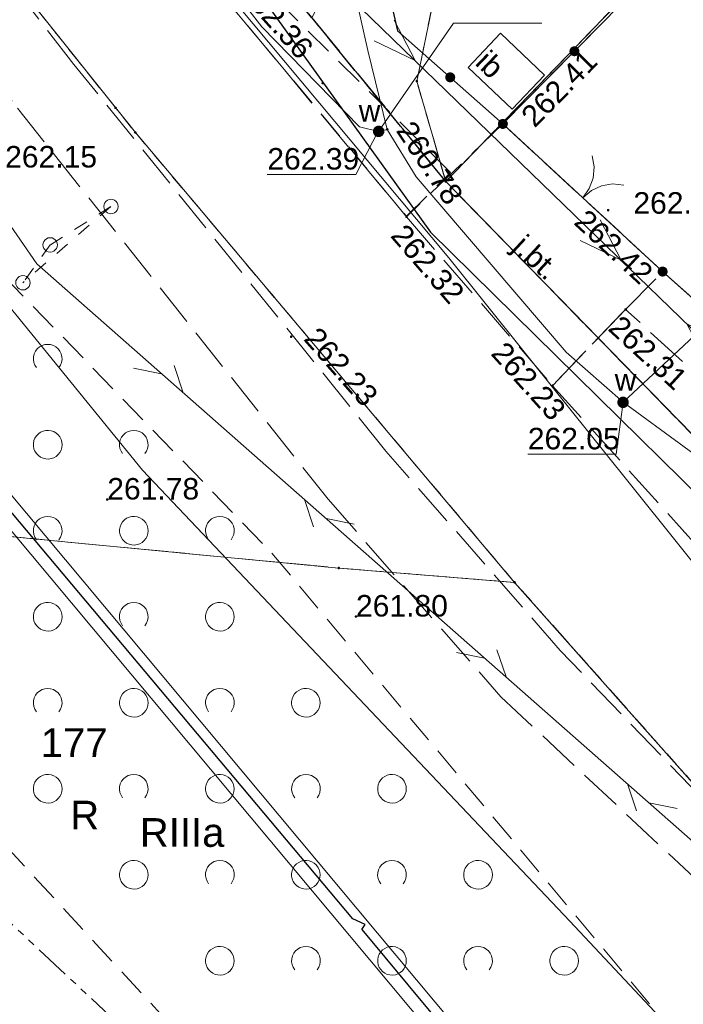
# Model space of a CAD drawing. Header units: metres. Extents: x 7427125 to 7427502, y 5541102 to 5541557.
# Tile 9 of 44: x 7427158 to 7427181, y 5541340 to 5541374. Entities that reach past the tile are written whole.
import ezdxf
from ezdxf.enums import TextEntityAlignment as Align

# ---------------------------------------------------------------- set-up
doc = ezdxf.new("R2010")
doc.units = ezdxf.units.M
doc.header["$MEASUREMENT"] = 0
for name, pattern in [('( Phantom )', [2.5, 1.25, -0.25, 0.25, -0.25, 0.25, -0.25]), ('PRZER1-1', [1, 0.5, -0.5]), ('PRZER2-1', [1.5, 1, -0.5]), ('PRZER3-1', [2, 1.5, -0.5]), ('PRZER3-2', [2.5, 1.5, -1])]:
    doc.linetypes.add(name, pattern=pattern)
for name, color, linetype, lineweight in [('GEPPGD', 7, 'Continuous', 13), ('GEPPGO', 7, 'Continuous', 13), ('GESDZI', 7, 'Continuous', 13), ('GESDZI_O', 7, 'Continuous', 13), ('GESJOB', 7, 'Continuous', 30), ('GOSRBG', 7, 'Continuous', 13), ('GSLKBR', 7, 'Continuous', 13), ('GSLKOG', 7, 'Continuous', 30), ('GSPWPS', 7, 'Continuous', 13), ('GSPWPS_O', 7, 'Continuous', 13), ('GSSIIN', 7, 'Continuous', 13), ('GSSIIN_O', 7, 'Continuous', 13), ('GSSKOA', 7, 'Continuous', 13), ('GSSKOA_O', 7, 'Continuous', 13), ('GSSKOD', 7, 'Continuous', 13), ('GSSZAD', 7, 'Continuous', 13), ('GULLOB', 7, 'Continuous', 30), ('GUPISN', 7, 'Continuous', 13), ('GUPPRZ', 7, 'Continuous', 13), ('GUPPRZ_O', 7, 'Continuous', 13)]:
    doc.layers.add(name, color=color, linetype=linetype, lineweight=lineweight)
for name, color, linetype, lineweight, true_color in [('GESKKL_O', 7, 'Continuous', 13, 0x24bc24), ('GESUZY', 7, 'Continuous', 13, 0x008000), ('GESUZY_O', 7, 'Continuous', 13, 0x008000), ('GULEPR', 1, 'Continuous', 13, 0xff0000), ('GULTPR', 7, 'Continuous', 13, 0xff9100), ('GULWPR', 5, 'Continuous', 13, 0x0000ff), ('GUPWZA', 5, 'Continuous', 13, 0x0000ff), ('GUPWZA_O', 5, 'Continuous', 13, 0x0000ff)]:
    doc.layers.add(name, color=color, linetype=linetype, lineweight=lineweight, true_color=true_color)
doc.styles.add('Arial', font='arial.ttf')

# ---------------------------------------------------------------- blocks, each defined once
blk = doc.blocks.new('D_GEPPGD1_2')
blk.add_hatch(color=0).paths.add_polyline_path([(0, -0.045), (-0.013906, -0.042798), (-0.02645, -0.036406), (-0.036406, -0.02645), (-0.042798, -0.013906), (-0.045, 0), (-0.042798, 0.013906), (-0.036406, 0.02645), (-0.02645, 0.036406), (-0.013906, 0.042798), (0, 0.045), (0.013906, 0.042798), (0.02645, 0.036406), (0.036406, 0.02645), (0.042798, 0.013906), (0.045, 0), (0.042798, -0.013906), (0.036406, -0.02645), (0.02645, -0.036406), (0.013906, -0.042798)])
blk = doc.blocks.new('D_GEPPGO1_2')
blk.add_hatch(color=0).paths.add_polyline_path([(0, -0.045), (-0.013906, -0.042798), (-0.02645, -0.036406), (-0.036406, -0.02645), (-0.042798, -0.013906), (-0.045, 0), (-0.042798, 0.013906), (-0.036406, 0.02645), (-0.02645, 0.036406), (-0.013906, 0.042798), (0, 0.045), (0.013906, 0.042798), (0.02645, 0.036406), (0.036406, 0.02645), (0.042798, 0.013906), (0.045, 0), (0.042798, -0.013906), (0.036406, -0.02645), (0.02645, -0.036406), (0.013906, -0.042798)])
blk = doc.blocks.new('D_GUPWZA1')
blk.add_hatch(color=0).paths.add_polyline_path([(0, -0.2), (-0.051764, -0.193185), (-0.1, -0.173205), (-0.141421, -0.141421), (-0.173205, -0.1), (-0.193185, -0.051764), (-0.2, 0), (-0.193185, 0.051764), (-0.173205, 0.1), (-0.141421, 0.141421), (-0.1, 0.173205), (-0.051764, 0.193185), (0, 0.2), (0.051764, 0.193185), (0.1, 0.173205), (0.141421, 0.141421), (0.173205, 0.1), (0.193185, 0.051764), (0.2, 0), (0.193185, -0.051764), (0.173205, -0.1), (0.141421, -0.141421), (0.1, -0.173205), (0.051764, -0.193185)])
blk = doc.blocks.new('D_GSPWPS1')
blk.add_hatch(color=0).paths.add_polyline_path([(0, -0.045), (-0.011647, -0.043467), (-0.0225, -0.038971), (-0.03182, -0.03182), (-0.038971, -0.0225), (-0.043467, -0.011647), (-0.045, 0), (-0.043467, 0.011647), (-0.038971, 0.0225), (-0.03182, 0.03182), (-0.0225, 0.038971), (-0.011647, 0.043467), (0, 0.045), (0.011647, 0.043467), (0.0225, 0.038971), (0.03182, 0.03182), (0.038971, 0.0225), (0.043467, 0.011647), (0.045, 0), (0.043467, -0.011647), (0.038971, -0.0225), (0.03182, -0.03182), (0.0225, -0.038971), (0.011647, -0.043467)])
blk = doc.blocks.new('D_GUPPRZ1')
blk.add_hatch(color=0).paths.add_polyline_path([(0, -0.045), (-0.011647, -0.043467), (-0.0225, -0.038971), (-0.03182, -0.03182), (-0.038971, -0.0225), (-0.043467, -0.011647), (-0.045, 0), (-0.043467, 0.011647), (-0.038971, 0.0225), (-0.03182, 0.03182), (-0.0225, 0.038971), (-0.011647, 0.043467), (0, 0.045), (0.011647, 0.043467), (0.0225, 0.038971), (0.03182, 0.03182), (0.038971, 0.0225), (0.043467, 0.011647), (0.045, 0), (0.043467, -0.011647), (0.038971, -0.0225), (0.03182, -0.03182), (0.0225, -0.038971), (0.011647, -0.043467)])
blk = doc.blocks.new('D_SUTP1')
at = {"color": 0, "flags": 128}
for points in [[(0.9325, 0), (0.0675, 0.5)], [(-0.0675, 0), (-0.9325, -0.5)]]:
    blk.add_lwpolyline(points, dxfattribs=at)
blk = doc.blocks.new('D_KOLO')
blk.add_hatch(color=0).paths.add_polyline_path([(0, -0.175), (-0.045293, -0.169037), (-0.0875, -0.151554), (-0.123744, -0.123744), (-0.151554, -0.0875), (-0.169037, -0.045293), (-0.175, 0), (-0.169037, 0.045293), (-0.151554, 0.0875), (-0.123744, 0.123744), (-0.0875, 0.151554), (-0.045293, 0.169037), (0, 0.175), (0.045293, 0.169037), (0.0875, 0.151554), (0.123744, 0.123744), (0.151554, 0.0875), (0.169037, 0.045293), (0.175, 0), (0.169037, -0.045293), (0.151554, -0.0875), (0.123744, -0.123744), (0.0875, -0.151554), (0.045293, -0.169037)])
blk = doc.blocks.new('D_GSLKOG1')
blk.add_hatch(color=0).paths.add_polyline_path([(0, -0.175), (-0.045293, -0.169037), (-0.0875, -0.151554), (-0.123744, -0.123744), (-0.151554, -0.0875), (-0.169037, -0.045293), (-0.175, 0), (-0.169037, 0.045293), (-0.151554, 0.0875), (-0.123744, 0.123744), (-0.0875, 0.151554), (-0.045293, 0.169037), (0, 0.175), (0.045293, 0.169037), (0.0875, 0.151554), (0.123744, 0.123744), (0.151554, 0.0875), (0.169037, 0.045293), (0.175, 0), (0.169037, -0.045293), (0.151554, -0.0875), (0.123744, -0.123744), (0.0875, -0.151554), (0.045293, -0.169037)])
blk = doc.blocks.new('D_GSLKBR1')
at = {"color": 0, "flags": 128}
for points in [[(1.299038, 0.75), (1.06066, 0.43934), (0.75, 0.200962), (0.388229, 0.051111), (0, 0)], [(0, 0), (0.388229, -0.051111), (0.75, -0.200962), (1.06066, -0.43934), (1.299038, -0.75)]]:
    blk.add_lwpolyline(points, dxfattribs=at)
blk = doc.blocks.new('D_SUEP1')
at = {"color": 0, "flags": 128}
blk.add_lwpolyline([(-0.75, -0.5), (0.75, 0), (-0.75, 0.5)], dxfattribs=at)
blk = doc.blocks.new('D_GUPISN1')
at = {"color": 0, "flags": 128}
blk.add_lwpolyline([(0, 0.25), (0.064705, 0.241481), (0.125, 0.216506), (0.176777, 0.176777), (0.216506, 0.125), (0.241481, 0.064705), (0.25, 0), (0.241481, -0.064705), (0.216506, -0.125), (0.176777, -0.176777), (0.125, -0.216506), (0.064705, -0.241481), (0, -0.25), (-0.064705, -0.241481), (-0.125, -0.216506), (-0.176777, -0.176777), (-0.216506, -0.125), (-0.241481, -0.064705), (-0.25, 0), (-0.241481, 0.064705), (-0.216506, 0.125), (-0.176777, 0.176777), (-0.125, 0.216506), (-0.064705, 0.241481), (0, 0.25)], close=True, dxfattribs=at)
blk = doc.blocks.new('D_GSSZAD1')
at = {"color": 0, "flags": 128}
blk.add_lwpolyline([(0.5, 0), (0.490964, 0.094626), (0.464184, 0.185831), (0.420627, 0.27032), (0.361867, 0.34504), (0.290028, 0.407288), (0.207708, 0.454816), (0.117879, 0.485906), (0.023791, 0.499434), (-0.071157, 0.494911), (-0.163534, 0.4725), (-0.25, 0.433013), (-0.32743, 0.377875), (-0.393027, 0.309079), (-0.444418, 0.229113), (-0.479746, 0.140866), (-0.497736, 0.047528), (-0.497736, -0.047528), (-0.479746, -0.140866), (-0.444418, -0.229113), (-0.393027, -0.309079), (-0.32743, -0.377875), (-0.25, -0.433013), (-0.163534, -0.4725), (-0.071157, -0.494911), (0.023791, -0.499434), (0.117879, -0.485906), (0.207708, -0.454816), (0.290028, -0.407288), (0.361867, -0.34504), (0.420627, -0.27032), (0.464184, -0.185831), (0.490964, -0.094626), (0.5, 0)], close=True, dxfattribs=at)
blk = doc.blocks.new('D_GSSZAD2')
at = {"color": 0, "flags": 128}
blk.add_lwpolyline([(-0.390312, -0.3125), (-0.445567, -0.226869), (-0.482312, -0.131814), (-0.49902, -0.031282), (-0.494998, 0.070549), (-0.470412, 0.169449), (-0.426283, 0.26131), (-0.364446, 0.342315), (-0.287468, 0.409099), (-0.198548, 0.458889), (-0.10138, 0.489614), (0, 0.5), (0.10138, 0.489614), (0.198548, 0.458889), (0.287468, 0.409099), (0.364446, 0.342315), (0.426283, 0.26131), (0.470412, 0.169449), (0.494998, 0.070549), (0.49902, -0.031282), (0.482312, -0.131814), (0.445567, -0.226869), (0.390312, -0.3125)], dxfattribs=at)

msp = doc.modelspace()

# ---------------------------------------------------------------- linework, layer by layer
at = {"layer": 'GESDZI', "color": 7, "linetype": 'Continuous', "lineweight": 13, "flags": 128}
for points in [[(7427209.995, 5541462.384), (7427209.73, 5541461.89), (7427206.49, 5541456.62), (7427205.52, 5541455.13), (7427198.69, 5541442.63), (7427193.64, 5541434.15), (7427191.93, 5541430.98), (7427190.11, 5541425.78), (7427188.33, 5541421.03), (7427172.3, 5541375.06), (7427171.65, 5541371.89), (7427172.66, 5541368.39), (7427167.99, 5541374.1), (7427170.19, 5541378.25), (7427172.23, 5541382.19), (7427185.68, 5541423.7), (7427186.25, 5541424.69), (7427186.64, 5541425.54), (7427191.96, 5541437.51), (7427198.968, 5541450.717)], [(7427365.33, 5541270.24), (7427360.53, 5541265.49), (7427345.01, 5541249.37), (7427332.02, 5541235.75), (7427327.9, 5541231.44), (7427324.78, 5541228.21), (7427320.15, 5541236.27), (7427305.53, 5541250.41), (7427281.57, 5541272.99), (7427247.55, 5541303.23), (7427241.97, 5541307.49), (7427230.33, 5541315.24), (7427210.43, 5541329.61), (7427196.99, 5541343.41), (7427172.66, 5541368.39), (7427206.1, 5541403.07), (7427222.77, 5541419.91)], [(7427149.017, 5541397.869), (7427149.6, 5541397.01), (7427166.31, 5541376.18), (7427167.99, 5541374.1), (7427172.66, 5541368.39), (7427196.99, 5541343.41), (7427210.43, 5541329.61), (7427230.33, 5541315.24), (7427241.97, 5541307.49), (7427247.55, 5541303.23), (7427281.57, 5541272.99), (7427305.53, 5541250.41), (7427320.15, 5541236.27)], [(7427143.965, 5541392.524), (7427144.81, 5541391.44), (7427153.91, 5541380.03), (7427161.84, 5541370.1), (7427175.06, 5541354.41), (7427168.93, 5541354.91), (7427156.1, 5541356.14), (7427149.03, 5541355.11), (7427146.016, 5541353.268)], [(7427311.88, 5541231.94), (7427301.75, 5541241.17), (7427284.57, 5541256.88), (7427256.27, 5541282.47), (7427240.42, 5541296.03), (7427236.08, 5541299.6), (7427224.16, 5541309.39), (7427213.87, 5541317.74), (7427195.57, 5541331.32), (7427175.06, 5541354.41), (7427161.84, 5541370.1), (7427153.91, 5541380.03), (7427144.81, 5541391.44), (7427143.965, 5541392.524)], [(7427146.016, 5541353.268), (7427149.03, 5541355.11), (7427156.1, 5541356.14), (7427168.93, 5541354.91), (7427175.06, 5541354.41), (7427195.57, 5541331.32), (7427166.173, 5541334.403)]]:
    msp.add_lwpolyline(points, dxfattribs=at)
msp.add_lwpolyline([(7427188.33, 5541421.03), (7427206.1, 5541403.07), (7427172.66, 5541368.39), (7427171.65, 5541371.89), (7427172.3, 5541375.06), (7427188.33, 5541421.03)], close=True, dxfattribs=at)
at = {"layer": 'GESJOB', "color": 7, "linetype": 'PRZER3-2', "lineweight": 30}
for points in [[(7427149.017, 5541397.869), (7427149.6, 5541397.01), (7427166.31, 5541376.18), (7427167.99, 5541374.1), (7427172.66, 5541368.39), (7427196.99, 5541343.41), (7427210.43, 5541329.61), (7427230.33, 5541315.24), (7427241.97, 5541307.49), (7427247.55, 5541303.23), (7427281.57, 5541272.99), (7427305.53, 5541250.41), (7427320.15, 5541236.27), (7427324.78, 5541228.21), (7427335.43, 5541208.11), (7427343.296, 5541192.599)], [(7427343.296, 5541192.599), (7427335.43, 5541208.11), (7427324.78, 5541228.21), (7427320.15, 5541236.27), (7427305.53, 5541250.41), (7427281.57, 5541272.99), (7427247.55, 5541303.23), (7427241.97, 5541307.49), (7427230.33, 5541315.24), (7427210.43, 5541329.61), (7427196.99, 5541343.41), (7427172.66, 5541368.39), (7427167.99, 5541374.1), (7427166.31, 5541376.18), (7427149.6, 5541397.01), (7427149.017, 5541397.869)]]:
    msp.add_lwpolyline(points, dxfattribs=at)
at = {"layer": 'GESUZY', "color": 96, "linetype": 'PRZER1-1', "lineweight": 13, "true_color": 0x008000}
for points in [[(7427209.995, 5541462.384), (7427209.73, 5541461.89), (7427206.49, 5541456.62), (7427205.52, 5541455.13), (7427198.69, 5541442.63), (7427193.64, 5541434.15), (7427191.93, 5541430.98), (7427190.11, 5541425.78), (7427188.33, 5541421.03), (7427172.3, 5541375.06), (7427171.65, 5541371.89), (7427172.66, 5541368.39), (7427167.99, 5541374.1), (7427170.19, 5541378.25), (7427172.23, 5541382.19), (7427185.68, 5541423.7), (7427186.25, 5541424.69), (7427186.64, 5541425.54), (7427191.96, 5541437.51), (7427198.968, 5541450.717)], [(7427149.017, 5541397.869), (7427149.6, 5541397.01), (7427166.31, 5541376.18), (7427167.99, 5541374.1), (7427172.66, 5541368.39), (7427196.99, 5541343.41), (7427210.43, 5541329.61), (7427230.33, 5541315.24), (7427241.97, 5541307.49), (7427247.55, 5541303.23), (7427273.39, 5541280.26), (7427281.57, 5541272.99), (7427305.53, 5541250.41), (7427320.15, 5541236.27)], [(7427143.965, 5541392.524), (7427144.81, 5541391.44), (7427153.91, 5541380.03), (7427161.84, 5541370.1), (7427175.06, 5541354.41), (7427168.93, 5541354.91), (7427156.1, 5541356.14), (7427149.03, 5541355.11), (7427146.016, 5541353.268)], [(7427311.88, 5541231.94), (7427301.75, 5541241.17), (7427297.26, 5541245.27), (7427284.57, 5541256.88), (7427256.27, 5541282.47), (7427240.42, 5541296.03), (7427236.08, 5541299.6), (7427224.16, 5541309.39), (7427213.87, 5541317.74), (7427195.57, 5541331.32), (7427175.06, 5541354.41), (7427161.84, 5541370.1), (7427153.91, 5541380.03), (7427144.81, 5541391.44), (7427143.965, 5541392.524)], [(7427146.016, 5541353.268), (7427149.03, 5541355.11), (7427156.1, 5541356.14), (7427168.93, 5541354.91), (7427175.06, 5541354.41), (7427195.57, 5541331.32), (7427166.173, 5541334.403)]]:
    msp.add_lwpolyline(points, dxfattribs=at)
for points in [[(7427172.66, 5541368.39), (7427206.1, 5541403.07), (7427222.77, 5541419.91), (7427244.15, 5541442.18), (7427252.46, 5541450.31), (7427254.41, 5541453.57), (7427259.22, 5541448.94), (7427268.91, 5541439.64), (7427284.23, 5541424.73), (7427296.48, 5541413.08), (7427315.34, 5541394.75), (7427334.14, 5541376.5), (7427348.33, 5541362.8), (7427354.64, 5541356.58), (7427273.39, 5541280.26), (7427247.55, 5541303.23), (7427241.97, 5541307.49), (7427230.33, 5541315.24), (7427210.43, 5541329.61), (7427196.99, 5541343.41), (7427172.66, 5541368.39)], [(7427172.66, 5541368.39), (7427171.65, 5541371.89), (7427172.3, 5541375.06), (7427188.33, 5541421.03), (7427206.1, 5541403.07), (7427172.66, 5541368.39)]]:
    msp.add_lwpolyline(points, close=True, dxfattribs=at)
at = {"layer": 'GOSRBG', "color": 7, "linetype": '( Phantom )', "lineweight": 13, "flags": 128}
msp.add_lwpolyline([(7427455.093, 5541312.435), (7427244.198, 5541498.57), (7427125.239, 5541372.711), (7427331.365, 5541179.81), (7427455.093, 5541312.435)], close=True, dxfattribs=at)
at = {"layer": 'GSLKBR', "color": 7, "linetype": 'Continuous', "lineweight": 13, "flags": 128}
msp.add_lwpolyline([(7427180.22, 5541365.25), (7427174.65, 5541370.4)], dxfattribs=at)
at = {"layer": 'GSLKOG', "color": 7, "linetype": 'Continuous', "lineweight": 30, "flags": 128}
for points in [[(7427179.35, 5541405.11), (7427176.61, 5541397.63), (7427169.71, 5541378.95), (7427170.24, 5541376.85), (7427170.98, 5541373.65), (7427174.65, 5541370.4)], [(7427206.33, 5541403.13), (7427179.64, 5541375.47), (7427174.65, 5541370.4)], [(7427180.22, 5541365.25), (7427182.35, 5541363.35), (7427192.59, 5541354.04), (7427194.13, 5541352.7), (7427200.71, 5541346.78), (7427202.8, 5541345.7), (7427219.27, 5541330.95), (7427230.49, 5541320.85), (7427244.83, 5541307.96), (7427257.07, 5541297.01), (7427266.44, 5541288.58)]]:
    msp.add_lwpolyline(points, dxfattribs=at)
at = {"layer": 'GSSIIN', "color": 7, "linetype": 'Continuous', "lineweight": 13, "flags": 128}
msp.add_lwpolyline([(7427174.97, 5541370.91), (7427176.1, 5541372.1), (7427174.57, 5541373.56), (7427173.44, 5541372.37), (7427174.97, 5541370.91)], close=True, dxfattribs=at)
at = {"layer": 'GSSKOA', "color": 7, "linetype": 'PRZER3-1', "lineweight": 13}
for points in [[(7427215.39, 5541410.29), (7427203.65, 5541398.59), (7427179.98, 5541375.21), (7427179.64, 5541375.47), (7427174.65, 5541370.4), (7427180.22, 5541365.25), (7427182.35, 5541363.35), (7427192.59, 5541354.04), (7427194.13, 5541352.7), (7427200.71, 5541346.78), (7427200.71, 5541346.78), (7427205.99, 5541352.83), (7427189.68, 5541367.45), (7427190.38, 5541368.24), (7427189.77, 5541369.07), (7427188.92, 5541368.13), (7427184.92, 5541371.82), (7427184.71, 5541375.16), (7427186.78, 5541377.78), (7427205.72, 5541396.49), (7427217.81, 5541408.93)], [(7427228.09, 5541307), (7427209.62, 5541321.59), (7427197.48, 5541331.8), (7427187.07, 5541341.16), (7427176.65, 5541352.04), (7427170.57, 5541358.99), (7427159.7, 5541372.47), (7427150.32, 5541384.6), (7427144.182, 5541392.753)], [(7427142.386, 5541390.853), (7427148.11, 5541383.49), (7427157.73, 5541370.95), (7427168.56, 5541357.31), (7427174.58, 5541350.42), (7427185.67, 5541340.04), (7427196.81, 5541331.78), (7427197.44, 5541331.01), (7427208.64, 5541320.51), (7427227.5, 5541306.34)], [(7427228.09, 5541307), (7427209.62, 5541321.59), (7427197.48, 5541331.8), (7427187.07, 5541341.16), (7427176.65, 5541352.04), (7427170.57, 5541358.99), (7427159.7, 5541372.47), (7427150.32, 5541384.6), (7427154.54, 5541388.5), (7427158.75, 5541382.74), (7427163.48, 5541376.66), (7427164.48, 5541375.36), (7427171.29, 5541367.16), (7427176.38, 5541361.27), (7427187.4, 5541349.04), (7427192.2, 5541344.46), (7427197.03, 5541339.81), (7427214.8, 5541324.94), (7427228.08, 5541314.4)]]:
    msp.add_lwpolyline(points, dxfattribs=at)
for points in [[(7427174.65, 5541370.4), (7427171.29, 5541367.16), (7427176.38, 5541361.27), (7427178.93, 5541363.93), (7427180.22, 5541365.25), (7427174.65, 5541370.4)], [(7427214.8, 5541324.94), (7427215.59, 5541325.82), (7427217.85, 5541328.41), (7427200.64, 5541343.9), (7427191.23, 5541352.66), (7427178.93, 5541363.93), (7427176.38, 5541361.27), (7427187.4, 5541349.04), (7427192.2, 5541344.46), (7427197.03, 5541339.81), (7427214.8, 5541324.94)]]:
    msp.add_lwpolyline(points, close=True, dxfattribs=at)
at = {"layer": 'GSSKOD', "color": 7, "linetype": 'PRZER2-1', "lineweight": 13}
msp.add_lwpolyline([(7427158.64, 5541384.51), (7427154.66, 5541389.2), (7427154.54, 5541388.5), (7427158.75, 5541382.74), (7427164.48, 5541375.36), (7427171.29, 5541367.18), (7427172.83, 5541368.71), (7427165.02, 5541376.46), (7427166.24, 5541377.67), (7427161.65, 5541383.25), (7427159.85, 5541385.53), (7427158.64, 5541384.51)], close=True, dxfattribs=at)
at = {"layer": 'GSSZAD', "color": 7, "linetype": 'PRZER2-1', "lineweight": 13}
for points in [[(7427137.422, 5541385.601), (7427166.6, 5541355.43), (7427189.15, 5541328.5), (7427197.7, 5541321.37), (7427231.49, 5541298.29), (7427219.484, 5541284.512)], [(7427174.236, 5541326.857), (7427135.03, 5541369.42), (7427134.062, 5541364.454)]]:
    msp.add_lwpolyline(points, dxfattribs=at)
at = {"layer": 'GULEPR', "color": 1, "linetype": 'Continuous', "lineweight": 13, "true_color": 0xff0000, "flags": 128}
msp.add_lwpolyline([(7427167.465, 5541376.615), (7427192.37, 5541352.47), (7427218.7, 5541328.9), (7427242.8, 5541307.27), (7427270.33, 5541282.39), (7427295.76, 5541259.11), (7427296.495, 5541258.46)], dxfattribs=at)
at = {"layer": 'GULLOB', "color": 7, "linetype": 'Continuous', "lineweight": 30, "flags": 128}
for points in [[(7427143.646, 5541392.187), (7427145.68, 5541389.41), (7427155.42, 5541377.06), (7427156.07, 5541376.56), (7427161.68, 5541380.12), (7427162.59, 5541379.92), (7427172.13, 5541366.63), (7427187.45, 5541351.54), (7427196.58, 5541342.56), (7427212.69, 5541327.94), (7427224.48, 5541318.48), (7427233.85, 5541311.06), (7427228.99, 5541305.78), (7427236.17, 5541300.13), (7427240.75, 5541296.94), (7427256.84, 5541283.09), (7427262.64, 5541277.9), (7427267.92, 5541273.12), (7427281.73, 5541260.56), (7427292.93, 5541250.77), (7427300.04, 5541244.78), (7427304.6, 5541240.74), (7427310.96, 5541234.28)], [(7427169.735, 5541342.305), (7427169.849, 5541342.477), (7427169.423, 5541342.676), (7427153.65, 5541361.45), (7427142.48, 5541374.73), (7427135.402, 5541383.464)], [(7427169.735, 5541342.305), (7427185.6, 5541323.21), (7427203.9, 5541307.69), (7427224.49, 5541290.58), (7427225.37, 5541289.9), (7427226.14, 5541289.31), (7427233.44, 5541282.9), (7427256.67, 5541264.04), (7427270.69, 5541252), (7427281.09, 5541242.14), (7427292.32, 5541226.1), (7427295.99, 5541220.55), (7427302.93, 5541211.15)]]:
    msp.add_lwpolyline(points, dxfattribs=at)
at = {"layer": 'GULTPR', "color": 30, "linetype": 'Continuous', "lineweight": 13, "true_color": 0xff9100, "flags": 128}
for points in [[(7427147.925, 5541396.714), (7427160.79, 5541380.08), (7427172.77, 5541365.73), (7427189.7, 5541344.59), (7427199.87, 5541334.94), (7427213.89, 5541323.55), (7427227.66, 5541313.41), (7427237.41, 5541307.29), (7427244.89, 5541301.8), (7427255.3, 5541292.78), (7427280.97, 5541270.3), (7427294.36, 5541257.17), (7427307.47, 5541246.36), (7427319.95, 5541234.27), (7427324.38, 5541225.76), (7427330.33, 5541215.04), (7427332.71, 5541211.01), (7427342.288, 5541191.518)], [(7427143.646, 5541392.187), (7427145.68, 5541389.41), (7427155.42, 5541377.06), (7427156.07, 5541376.56), (7427161.68, 5541380.12), (7427162.59, 5541379.92), (7427172.13, 5541366.63), (7427187.45, 5541351.54), (7427196.58, 5541342.56), (7427212.69, 5541327.94), (7427224.48, 5541318.48), (7427233.85, 5541311.06), (7427228.99, 5541305.78), (7427236.17, 5541300.13), (7427240.75, 5541296.94), (7427256.84, 5541283.09), (7427262.64, 5541277.9), (7427267.92, 5541273.12), (7427281.73, 5541260.56), (7427292.93, 5541250.77), (7427300.04, 5541244.78), (7427304.6, 5541240.74), (7427310.96, 5541234.28)], [(7427141.549, 5541389.967), (7427158.4, 5541365.52)], [(7427138.991, 5541387.261), (7427150.53, 5541372.9), (7427155.73, 5541366.13), (7427162.09, 5541358.32), (7427176.98, 5541342.6), (7427191.6, 5541326.99), (7427203.91, 5541316.59), (7427217.91, 5541304.45), (7427233.53, 5541291.77), (7427239.55, 5541285.78), (7427268.11, 5541261.04), (7427295.3, 5541233.72), (7427304.46, 5541225.14), (7427314.32, 5541214.51), (7427329.59, 5541188.64), (7427333.274, 5541181.856)], [(7427158.4, 5541365.52), (7427184.1, 5541342.89), (7427194.31, 5541333.89)]]:
    msp.add_lwpolyline(points, dxfattribs=at)
at = {"layer": 'GULWPR', "color": 5, "linetype": 'Continuous', "lineweight": 13, "true_color": 0x0000ff, "flags": 128}
for points in [[(7427178.84, 5541360.69), (7427183.96, 5541365.47), (7427185.24, 5541366.83), (7427183.97, 5541374.4), (7427189.88, 5541381.29), (7427224.7, 5541415.64), (7427235.11, 5541425.16)], [(7427262.33, 5541288.74), (7427251.79, 5541298.05), (7427241.85, 5541305.96), (7427227.24, 5541317.81), (7427216.64, 5541326.49), (7427199.58, 5541341.84), (7427190.52, 5541350.49), (7427183.1, 5541357.58), (7427178.84, 5541360.69), (7427176.86, 5541362.44), (7427171.63, 5541368.56), (7427170.62, 5541370.21), (7427169.94, 5541372.96), (7427168.58, 5541379.03), (7427173.96, 5541393.42), (7427180.85, 5541411.07), (7427181.27, 5541412.2), (7427184.67, 5541415.98), (7427185.48, 5541416.11)], [(7427148.39, 5541397.206), (7427154.74, 5541388.83), (7427164.77, 5541375.69), (7427166.25, 5541373.79), (7427169.65, 5541370.3), (7427170.32, 5541370.14), (7427170.62, 5541370.21)], [(7427135.679, 5541383.757), (7427142.788, 5541374.985), (7427153.957, 5541361.707), (7427185.885, 5541323.493), (7427204.157, 5541307.996), (7427224.746, 5541290.888)], [(7427135.124, 5541383.17), (7427142.172, 5541374.475), (7427153.343, 5541361.193), (7427185.315, 5541322.927), (7427203.643, 5541307.384), (7427224.234, 5541290.272)]]:
    msp.add_lwpolyline(points, dxfattribs=at)
at = {"layer": 'GUPISN', "color": 7, "linetype": 'PRZER1-1', "lineweight": 13}
for points in [[(7427160.99, 5541367.52), (7427157.92, 5541364.86)], [(7427160.99, 5541367.52), (7427158.87, 5541366.18)], [(7427158.87, 5541366.18), (7427157.92, 5541364.86)]]:
    msp.add_lwpolyline(points, dxfattribs=at)
at = {"layer": 'GUPPRZ_O', "color": 5, "linetype": 'Continuous', "lineweight": 13, "true_color": 0x0000ff, "flags": 128}
for points in [[(7427170.32, 5541370.14), (7427172.931, 5541373.916), (7427176.011, 5541373.916)], [(7427170.31, 5541370.17), (7427169.52, 5541368.637), (7427166.44, 5541368.637)], [(7427178.84, 5541360.69), (7427178.6, 5541358.877), (7427175.52, 5541358.877)]]:
    msp.add_lwpolyline(points, dxfattribs=at)

# ---------------------------------------------------------------- block references
at = {"layer": 'GEPPGD', "color": 7, "linetype": 'Continuous', "lineweight": 13}
for p in [(7427171.65, 5541371.89), (7427161.84, 5541370.1), (7427168.93, 5541354.91), (7427175.06, 5541354.41)]:
    msp.add_blockref('D_GEPPGD1_2', p, dxfattribs=at)
at = {"layer": 'GEPPGO', "color": 7, "linetype": 'Continuous', "lineweight": 13}
msp.add_blockref('D_GEPPGO1_2', (7427172.66, 5541368.39), dxfattribs=at)
at = {"layer": 'GSLKBR', "color": 7, "linetype": 'Continuous', "lineweight": 13, "rotation": 47.24364979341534}
msp.add_blockref('D_GSLKBR1', (7427177.435, 5541367.825), dxfattribs=at)
at = {"layer": 'GSLKOG', "color": 7, "linetype": 'Continuous', "lineweight": 30}
for name, p, rotation in [('D_KOLO', (7427177.145, 5541372.935), 225.455622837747), ('D_KOLO', (7427177.145, 5541372.935), 225.455622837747), ('D_KOLO', (7427172.815, 5541372.025), 318.4732288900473), ('D_KOLO', (7427172.815, 5541372.025), 318.4732288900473), ('D_GSLKOG1', (7427174.65, 5541370.4), 225.455622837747), ('D_GSLKOG1', (7427174.65, 5541370.4), 318.4732288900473), ('D_GSLKOG1', (7427180.22, 5541365.25), 318.2664390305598)]:
    msp.add_blockref(name, p, dxfattribs=dict(at, rotation=rotation))
at = {"layer": 'GSPWPS', "color": 7, "linetype": 'Continuous', "lineweight": 13}
for p in [(7427168.37, 5541371.82), (7427161.15, 5541370.96), (7427174.65, 5541370.4), (7427178.32, 5541367.39), (7427171.29, 5541367.16), (7427180.22, 5541365.25), (7427178.93, 5541363.93), (7427167.27, 5541362.98), (7427176.38, 5541361.27), (7427160.86, 5541357.3), (7427169.53, 5541353.22)]:
    msp.add_blockref('D_GSPWPS1', p, dxfattribs=at)
at = {"layer": 'GSSZAD', "color": 7, "linetype": 'Continuous', "lineweight": 13}
for name, p in [('D_GSSZAD2', (7427158.785, 5541362.212)), ('D_GSSZAD1', (7427158.785, 5541359.212)), ('D_GSSZAD2', (7427161.785, 5541359.212)), ('D_GSSZAD2', (7427158.785, 5541356.212)), ('D_GSSZAD1', (7427161.785, 5541356.212)), ('D_GSSZAD2', (7427164.785, 5541356.212)), ('D_GSSZAD1', (7427158.785, 5541353.212)), ('D_GSSZAD2', (7427161.785, 5541353.212)), ('D_GSSZAD1', (7427164.785, 5541353.212)), ('D_GSSZAD2', (7427158.785, 5541350.212)), ('D_GSSZAD1', (7427161.785, 5541350.212)), ('D_GSSZAD2', (7427164.785, 5541350.212)), ('D_GSSZAD1', (7427167.785, 5541350.212)), ('D_GSSZAD1', (7427158.785, 5541347.212)), ('D_GSSZAD2', (7427161.785, 5541347.212)), ('D_GSSZAD1', (7427164.785, 5541347.212)), ('D_GSSZAD2', (7427167.785, 5541347.212)), ('D_GSSZAD1', (7427170.785, 5541347.212)), ('D_GSSZAD1', (7427161.785, 5541344.212)), ('D_GSSZAD2', (7427164.785, 5541344.212)), ('D_GSSZAD1', (7427167.785, 5541344.212)), ('D_GSSZAD2', (7427170.785, 5541344.212)), ('D_GSSZAD1', (7427173.785, 5541344.212)), ('D_GSSZAD1', (7427164.785, 5541341.212)), ('D_GSSZAD2', (7427167.785, 5541341.212)), ('D_GSSZAD1', (7427170.785, 5541341.212)), ('D_GSSZAD2', (7427173.785, 5541341.212)), ('D_GSSZAD1', (7427176.785, 5541341.212))]:
    msp.add_blockref(name, p, dxfattribs=at)
at = {"layer": 'GULEPR', "color": 1, "linetype": 'Continuous', "lineweight": 13, "true_color": 0xff0000}
for p, rotation in [((7427171.055, 5541373.135), 315.8876923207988), ((7427178.235, 5541366.174), 315.8876923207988), ((7427181.6, 5541362.911), 135.8876923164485)]:
    msp.add_blockref('D_SUEP1', p, dxfattribs=dict(at, rotation=rotation))
at = {"layer": 'GULTPR', "color": 30, "linetype": 'Continuous', "lineweight": 13, "true_color": 0xff9100}
for p, rotation in [((7427162.807, 5541361.64), 318.6346375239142), ((7427168.436, 5541356.683), 138.6346375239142), ((7427174.064, 5541351.727), 318.6346375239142), ((7427179.693, 5541346.77), 138.6346375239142)]:
    msp.add_blockref('D_SUTP1', p, dxfattribs=dict(at, rotation=rotation))
at = {"layer": 'GUPISN', "color": 7, "linetype": 'Continuous', "lineweight": 13}
for p in [(7427160.99, 5541367.52), (7427158.87, 5541366.18), (7427157.92, 5541364.86)]:
    msp.add_blockref('D_GUPISN1', p, dxfattribs=at)
at = {"layer": 'GUPPRZ', "color": 5, "linetype": 'Continuous', "lineweight": 13, "true_color": 0x0000ff}
for p in [(7427170.31, 5541370.17), (7427170.32, 5541370.14), (7427170.62, 5541370.21), (7427178.84, 5541360.69)]:
    msp.add_blockref('D_GUPPRZ1', p, dxfattribs=at)
at = {"layer": 'GUPWZA', "color": 5, "linetype": 'Continuous', "lineweight": 13, "true_color": 0x0000ff}
msp.add_blockref('D_GUPWZA1', (7427170.32, 5541370.14), dxfattribs=at)
at = {"layer": 'GUPWZA', "color": 5, "linetype": 'Continuous', "lineweight": 13, "true_color": 0x0000ff, "rotation": 135.4061406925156}
msp.add_blockref('D_GUPWZA1', (7427178.84, 5541360.69), dxfattribs=at)

# ---------------------------------------------------------------- texts
at = {"layer": 'GESDZI_O', "color": 7, "linetype": 'Continuous', "lineweight": 0, "style": 'Arial'}
msp.add_text('177', height=1, dxfattribs=at).set_placement((7427158.541, 5541348.32))
at = {"layer": 'GESKKL_O', "color": 82, "linetype": 'Continuous', "lineweight": 0, "true_color": 0x24bc24, "style": 'Arial'}
msp.add_text('RIIIa', height=1, dxfattribs=at).set_placement((7427161.996, 5541345.187))
at = {"layer": 'GESUZY_O', "color": 96, "linetype": 'Continuous', "lineweight": 0, "true_color": 0x008000, "style": 'Arial'}
msp.add_text('R', height=1, dxfattribs=at).set_placement((7427159.571, 5541345.794))
at = {"layer": 'GSPWPS_O', "color": 7, "linetype": 'Continuous', "lineweight": 0, "style": 'Arial'}
for s, rotation, p in [('262.36', 311.7457, (7427165.41, 5541374.99)), ('262.41', 45.4556, (7427175.756, 5541370.236)), ('262.42', 317.2436, (7427177.088, 5541366.929)), ('262.32', 310.8328, (7427170.703, 5541366.486)), ('262.31', 317.5022, (7427178.28, 5541363.228)), ('262.23', 311.473, (7427167.674, 5541362.884)), ('262.23', 312.0208, (7427174.201, 5541362.371))]:
    msp.add_text(s, height=0.75, rotation=rotation, dxfattribs=at).set_placement(p)
for s, p in [('262.15', (7427157.3, 5541368.88)), ('262.29', (7427179.2, 5541367.27)), ('261.78', (7427160.86, 5541357.3)), ('261.80', (7427169.53, 5541353.22))]:
    msp.add_text(s, height=0.75, dxfattribs=at).set_placement(p)
at = {"layer": 'GSSIIN_O', "color": 7, "linetype": 'Continuous', "lineweight": 0, "style": 'Arial'}
msp.add_text('ib', height=0.75, rotation=316.2101, dxfattribs=at).set_placement((7427173.65, 5541372.49))
at = {"layer": 'GSSKOA_O', "color": 7, "linetype": 'Continuous', "lineweight": 0, "style": 'Arial'}
msp.add_text('j.bt.', height=0.75, rotation=317.2436, dxfattribs=at).set_placement((7427175.556, 5541365.47), align=Align.CENTER)
at = {"layer": 'GUPPRZ_O', "color": 5, "linetype": 'Continuous', "lineweight": 0, "true_color": 0x0000ff, "style": 'Arial'}
msp.add_text('260.78', height=0.75, rotation=303.8768, dxfattribs=at).set_placement((7427170.903, 5541370.166))
for s, p in [('262.39', (7427166.44, 5541368.809)), ('262.05', (7427175.52, 5541359.05))]:
    msp.add_text(s, height=0.75, dxfattribs=at).set_placement(p)
at = {"layer": 'GUPWZA_O', "color": 5, "linetype": 'Continuous', "lineweight": 0, "true_color": 0x0000ff, "style": 'Arial'}
msp.add_text('w', height=0.75, dxfattribs=at).set_placement((7427170.383, 5541370.484), align=Align.RIGHT)
msp.add_text('w', height=0.75, dxfattribs=at).set_placement((7427178.55, 5541361.1))

doc.saveas('drawing.dxf')
